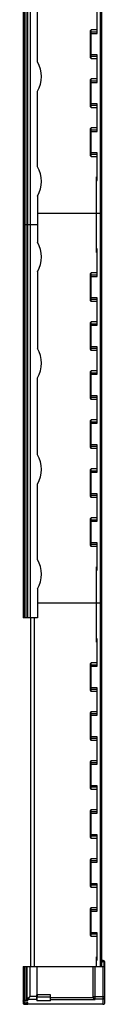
# Model space of a CAD drawing. Header units: millimetres. Extents: x 418 to 460, y 101 to 1119.
# Tile 1 of 2: x 418 to 460, y 101 to 603. Entities that reach past the tile are written whole.
import ezdxf

# ---------------------------------------------------------------- set-up
doc = ezdxf.new("R2010")
doc.units = ezdxf.units.MM
doc.header["$LTSCALE"] = 79.545205
doc.layers.get('0').update_dxf_attribs({"linetype": 'CONTINUOUS'})

msp = doc.modelspace()

# ---------------------------------------------------------------- linework, layer by layer
at = {"color": 7}
for p, q in [((418.46, 1100.15), (418.46, 298.15)), ((419.11, 1100.15), (419.11, 298.15)), ((419.5, 298.15), (419.5, 1100.15)), ((420.38, 1100.15), (420.38, 298.15)), ((420.78, 1100.15), (420.78, 298.15)), ((422.28, 298.15), (422.28, 1100.15)), ((457.72, 1100.15), (457.72, 120.15)), ((458.72, 120.15), (458.72, 1100.15)), ((425.82, 581.85), (425.82, 621.05)), ((456.32, 596.37), (456.32, 610.37)), ((456.32, 598.12), (453.22, 598.12)), ((453.22, 583.62), (453.22, 598.12)), ((452.92, 583.95), (452.92, 597.79)), ((456.32, 597), (453.22, 597)), ((453.22, 596.37), (456.32, 596.37)), ((456.32, 585.37), (453.22, 585.37)), ((453.22, 584.74), (456.32, 584.74)), ((453.22, 583.62), (456.32, 583.62)), ((456.32, 571.37), (456.32, 585.37)), ((456.32, 573.12), (453.22, 573.12)), ((453.22, 558.62), (453.22, 573.12)), ((452.92, 558.95), (452.92, 572.79)), ((456.32, 572), (453.22, 572)), ((453.22, 571.37), (456.32, 571.37)), ((425.82, 528.35), (425.82, 566.85)), ((456.32, 560.37), (453.22, 560.37)), ((453.22, 559.74), (456.32, 559.74)), ((453.22, 558.62), (456.32, 558.62)), ((456.32, 546.37), (456.32, 560.37)), ((452.92, 533.95), (452.92, 547.79)), ((456.32, 548.12), (453.22, 548.12)), ((453.22, 533.62), (453.22, 548.12)), ((456.32, 547), (453.22, 547)), ((453.22, 546.37), (456.32, 546.37)), ((456.32, 535.37), (453.22, 535.37)), ((453.22, 534.74), (456.32, 534.74)), ((453.22, 533.62), (456.32, 533.62)), ((456.32, 521.37), (456.32, 535.37)), ((456.32, 523.12), (455.92, 523.12)), ((455.92, 484.62), (455.92, 523.12)), ((456.32, 522), (455.92, 522)), ((455.92, 521.37), (456.32, 521.37)), ((425.82, 513.35), (425.82, 489.75)), ((425.82, 504.67), (458.72, 504.67)), ((425.82, 498.65), (418.46, 498.65)), ((456.32, 486.37), (455.92, 486.37)), ((455.92, 485.74), (456.32, 485.74)), ((455.92, 484.62), (456.32, 484.62)), ((456.32, 472.37), (456.32, 486.37)), ((425.82, 474.75), (425.82, 435.55)), ((452.92, 459.95), (452.92, 473.79)), ((456.32, 474.12), (453.22, 474.12)), ((453.22, 459.62), (453.22, 474.12)), ((456.32, 473), (453.22, 473)), ((453.22, 472.37), (456.32, 472.37)), ((456.32, 461.37), (453.22, 461.37)), ((453.22, 460.74), (456.32, 460.74)), ((453.22, 459.62), (456.32, 459.62)), ((456.32, 447.37), (456.32, 461.37)), ((452.92, 434.95), (452.92, 448.79)), ((456.32, 449.12), (453.22, 449.12)), ((453.22, 434.62), (453.22, 449.12)), ((456.32, 448), (453.22, 448)), ((453.22, 447.37), (456.32, 447.37)), ((456.32, 436.37), (453.22, 436.37)), ((453.22, 435.74), (456.32, 435.74)), ((453.22, 434.62), (456.32, 434.62)), ((456.32, 422.37), (456.32, 436.37)), ((452.92, 409.95), (452.92, 423.79)), ((456.32, 424.12), (453.22, 424.12)), ((453.22, 409.62), (453.22, 424.12)), ((456.32, 423), (453.22, 423)), ((453.22, 422.37), (456.32, 422.37)), ((425.82, 381.35), (425.82, 420.55)), ((456.32, 411.37), (453.22, 411.37)), ((453.22, 410.74), (456.32, 410.74)), ((453.22, 409.62), (456.32, 409.62)), ((456.32, 397.37), (456.32, 411.37)), ((452.92, 384.95), (452.92, 398.79)), ((456.32, 399.12), (453.22, 399.12)), ((453.22, 384.62), (453.22, 399.12)), ((456.32, 398), (453.22, 398)), ((453.22, 397.37), (456.32, 397.37)), ((456.32, 386.37), (453.22, 386.37)), ((453.22, 385.74), (456.32, 385.74)), ((453.22, 384.62), (456.32, 384.62)), ((456.32, 372.37), (456.32, 386.37)), ((452.92, 359.95), (452.92, 373.79)), ((456.32, 374.12), (453.22, 374.12)), ((453.22, 359.62), (453.22, 374.12)), ((456.32, 373), (453.22, 373)), ((453.22, 372.37), (456.32, 372.37)), ((425.82, 327.85), (425.82, 366.35)), ((456.32, 361.37), (453.22, 361.37)), ((453.22, 360.74), (456.32, 360.74)), ((453.22, 359.62), (456.32, 359.62)), ((456.32, 347.37), (456.32, 361.37)), ((452.92, 334.95), (452.92, 348.79)), ((456.32, 349.12), (453.22, 349.12)), ((453.22, 334.62), (453.22, 349.12)), ((456.32, 348), (453.22, 348)), ((453.22, 347.37), (456.32, 347.37)), ((456.32, 336.37), (453.22, 336.37)), ((453.22, 335.74), (456.32, 335.74)), ((453.22, 334.62), (456.32, 334.62)), ((456.32, 322.37), (456.32, 336.37)), ((456.32, 324.12), (455.92, 324.12)), ((455.92, 285.62), (455.92, 324.12)), ((456.32, 323), (455.92, 323)), ((455.92, 322.37), (456.32, 322.37)), ((425.82, 312.85), (425.82, 298.15)), ((425.82, 305.67), (458.72, 305.67)), ((425.82, 298.15), (418.46, 298.15)), ((422.2, 298.15), (422.2, 120.15)), ((424.2, 120.15), (424.2, 298.15)), ((456.32, 287.37), (455.92, 287.37)), ((455.92, 286.74), (456.32, 286.74)), ((456.32, 273.37), (456.32, 287.37)), ((455.92, 285.62), (456.32, 285.62)), ((452.92, 260.95), (452.92, 274.79)), ((456.32, 275.12), (453.22, 275.12)), ((453.22, 260.62), (453.22, 275.12)), ((456.32, 274), (453.22, 274)), ((453.22, 273.37), (456.32, 273.37)), ((456.32, 262.37), (453.22, 262.37)), ((453.22, 261.74), (456.32, 261.74)), ((456.32, 248.37), (456.32, 262.37)), ((453.22, 260.62), (456.32, 260.62)), ((452.92, 235.95), (452.92, 249.79)), ((456.32, 250.12), (453.22, 250.12)), ((453.22, 235.62), (453.22, 250.12)), ((456.32, 249), (453.22, 249)), ((453.22, 248.37), (456.32, 248.37)), ((456.32, 237.37), (453.22, 237.37)), ((453.22, 236.74), (456.32, 236.74)), ((456.32, 223.37), (456.32, 237.37)), ((453.22, 235.62), (456.32, 235.62)), ((452.92, 210.95), (452.92, 224.79)), ((456.32, 225.12), (453.22, 225.12)), ((453.22, 210.62), (453.22, 225.12)), ((456.32, 224), (453.22, 224)), ((453.22, 223.37), (456.32, 223.37)), ((456.32, 212.37), (453.22, 212.37)), ((453.22, 211.74), (456.32, 211.74)), ((456.32, 198.37), (456.32, 212.37)), ((453.22, 210.62), (456.32, 210.62)), ((452.92, 185.95), (452.92, 199.79)), ((456.32, 200.12), (453.22, 200.12)), ((453.22, 185.62), (453.22, 200.12)), ((456.32, 199), (453.22, 199)), ((453.22, 198.37), (456.32, 198.37)), ((456.32, 187.37), (453.22, 187.37)), ((453.22, 186.74), (456.32, 186.74)), ((456.32, 173.37), (456.32, 187.37)), ((453.22, 185.62), (456.32, 185.62)), ((452.92, 160.95), (452.92, 174.79)), ((456.32, 175.12), (453.22, 175.12)), ((453.22, 160.62), (453.22, 175.12)), ((456.32, 174), (453.22, 174)), ((453.22, 173.37), (456.32, 173.37)), ((456.32, 162.37), (453.22, 162.37)), ((453.22, 161.74), (456.32, 161.74)), ((456.32, 148.37), (456.32, 162.37)), ((453.22, 160.62), (456.32, 160.62)), ((452.92, 135.95), (452.92, 149.79)), ((456.32, 150.12), (453.22, 150.12)), ((453.22, 135.62), (453.22, 150.12)), ((456.32, 149), (453.22, 149)), ((453.22, 148.37), (456.32, 148.37)), ((456.32, 137.37), (453.22, 137.37)), ((453.22, 136.74), (456.32, 136.74)), ((456.32, 123.37), (456.32, 137.37)), ((453.22, 135.62), (456.32, 135.62)), ((456.32, 125.12), (455.92, 125.12)), ((455.92, 120.15), (455.92, 125.12)), ((456.32, 124), (455.92, 124)), ((455.92, 123.37), (456.32, 123.37)), ((458.72, 122.63), (458.96, 122.48)), ((458.96, 122.48), (458.72, 122.1)), ((459.37, 123.15), (459.26, 123.15)), ((459.26, 122.65), (459.26, 123.15)), ((459.26, 122.65), (459.37, 122.65)), ((459.37, 123.15), (459.37, 122.65)), ((459.72, 122.3), (460.22, 122.3)), ((459.72, 122.3), (459.72, 120.15)), ((460.22, 101.82), (460.22, 122.3)), ((418.49, 120.15), (460.22, 120.15)), ((418.49, 120.15), (418.49, 102.43)), ((419.14, 120.15), (419.14, 102.93)), ((419.53, 102.53), (419.53, 120.15)), ((420.12, 120.15), (420.12, 102.53)), ((420.52, 103.01), (420.52, 120.15)), ((422.02, 104.88), (422.02, 120.15)), ((425.42, 120.15), (425.42, 105.65)), ((454.22, 104.32), (454.22, 120.15)), ((455.22, 103.2), (455.22, 120.15)), ((459.22, 120.15), (459.22, 100.82)), ((425.42, 105.65), (425.22, 105.65)), ((425.22, 105.65), (425.22, 103.31)), ((432.52, 105.65), (425.52, 105.65)), ((425.52, 105.65), (425.52, 102.66)), ((425.72, 105.65), (425.72, 104.67)), ((432.52, 102.66), (432.52, 105.65)), ((418.49, 102.43), (418.49, 102.43)), ((418.52, 102.38), (418.52, 101.35)), ((418.52, 101.35), (418.52, 101.35)), ((419.13, 101.76), (419.13, 101.55)), ((419.13, 101.55), (420.12, 101.55)), ((419.14, 102.93), (420.12, 102.93)), ((419.4, 100.85), (419.5, 100.85)), ((419.53, 101.61), (419.42, 101.63)), ((419.42, 101.63), (419.42, 101.63)), ((419.52, 100.85), (419.5, 100.85)), ((419.5, 100.85), (419.5, 100.85)), ((419.52, 101.15), (419.52, 101.61)), ((419.52, 101.15), (420.12, 101.15)), ((419.52, 100.85), (420.39, 100.84)), ((419.53, 102.53), (420.12, 102.53)), ((419.53, 101.61), (419.53, 101.61)), ((420.12, 101.61), (420.12, 101.15)), ((420.14, 100.85), (420.12, 100.85)), ((420.53, 101.61), (420.52, 101.61)), ((420.52, 101.59), (420.52, 101.6)), ((420.62, 100.84), (420.58, 100.84)), ((420.77, 100.84), (420.74, 100.84)), ((420.78, 100.84), (420.77, 100.84)), ((420.92, 102.62), (420.92, 103.37)), ((420.92, 101.19), (420.92, 101.56)), ((420.92, 100.82), (420.92, 100.84)), ((459.22, 100.82), (420.92, 100.82)), ((420.93, 103.39), (425.22, 103.39)), ((425.22, 104.88), (422.02, 104.88)), ((425.52, 103.31), (425.22, 103.31)), ((425.52, 104.67), (432.52, 104.67)), ((432.52, 102.66), (425.52, 102.66)), ((454.23, 104.19), (432.52, 104.19)), ((432.52, 103.2), (455.22, 103.2)), ((460.22, 104.6), (454.22, 104.6)), ((455.22, 103.61), (459.22, 103.61))]:
    msp.add_line(p, q, dxfattribs=at)
for points in [[(418.49, 102.43), (418.74, 101.94), (419.42, 101.63)], [(418.52, 101.35), (418.53, 101.25), (418.74, 100.98), (418.9, 100.92), (418.98, 100.9), (419.16, 100.87), (419.4, 100.85)], [(419.53, 101.61), (420.21, 101.61), (420.47, 101.61), (420.67, 101.6), (420.78, 101.59), (420.79, 101.58)], [(420.39, 100.84), (420.64, 100.84), (420.73, 100.84), (420.8, 100.84), (420.85, 100.84), (420.88, 100.84), (420.89, 100.84)]]:
    msp.add_lwpolyline(points, dxfattribs=at)
for centre, radius, start, end in [((412.76, 574.35), 15.06, 330.1372, 29.8628), ((412.76, 520.85), 15.06, 330.1372, 29.8628), ((412.76, 482.25), 15.06, 330.1372, 29.8628), ((412.76, 428.05), 15.06, 330.1372, 29.8628), ((412.76, 373.85), 15.06, 330.1372, 29.8628), ((412.76, 320.35), 15.06, 330.1372, 29.8628), ((459.26, 122.3), 0.85, 90, 128.8995), ((459.26, 122.3), 0.35, 90, 147.9946), ((459.37, 122.3), 0.85, 0, 90), ((459.37, 122.3), 0.35, 359.9955, 90.0011), ((419.56, 101.55), 0.426, 180.7133, 192.9353), ((419.57, 102.94), 0.426, 181.592, 194.4229), ((419.53, 102.01), 0.4, 254.1577, 270), ((420.01, 109.94), 9.11, 266.6733, 266.93), ((420.12, 90.56), 11.06, 89.6969, 89.9902), ((420.15, 49.47), 51.37, 89.5212, 90.0129), ((420.92, 101.59), 0.402, 180.055, 194.956), ((420.25, 95.13), 6.49, 87.0251, 87.5393), ((420.39, 76.57), 24.27, 89.1639, 89.4536), ((420.92, 101.22), 0.4, 263.9151, 270), ((420.92, 101.23), 0.397, 265.1257, 269.986), ((455.21, 104.6), 0.986, 180.0414, 225.3348), ((455.24, 104.32), 1.02, 180.0033, 187.2209), ((455.22, 104.62), 1, 225.3272, 270.0466), ((459.22, 101.82), 1, 270, 360)]:
    msp.add_arc(centre, radius, start, end, dxfattribs=at)
for centre, start_param, end_param in [((453.22, 597.79), 0, 1.570796), ((453.22, 583.95), 1.570796, 3.141593), ((453.22, 572.79), 0, 1.570796), ((453.22, 558.95), 1.570796, 3.141593), ((453.22, 547.79), 0, 1.570796), ((453.22, 533.95), 1.570796, 3.141593), ((453.22, 473.79), 0, 1.570796), ((453.22, 459.95), 1.570796, 3.141593), ((453.22, 448.79), 0, 1.570796), ((453.22, 434.95), 1.570796, 3.141593), ((453.22, 423.79), 0, 1.570796), ((453.22, 409.95), 1.570796, 3.141593), ((453.22, 398.79), 0, 1.570796), ((453.22, 384.95), 1.570796, 3.141593), ((453.22, 373.79), 0, 1.570796), ((453.22, 359.95), 1.570796, 3.141593), ((453.22, 348.79), 0, 1.570796), ((453.22, 334.95), 1.570796, 3.141593), ((453.22, 274.79), 0, 1.570796), ((453.22, 260.95), 1.570796, 3.141593), ((453.22, 249.79), 0, 1.570796), ((453.22, 235.95), 1.570796, 3.141593), ((453.22, 224.79), 0, 1.570796), ((453.22, 210.95), 1.570796, 3.141593), ((453.22, 199.79), 0, 1.570796), ((453.22, 185.95), 1.570796, 3.141593), ((453.22, 174.79), 0, 1.570796), ((453.22, 160.95), 1.570796, 3.141593), ((453.22, 149.79), 0, 1.570796), ((453.22, 135.95), 1.570796, 3.141593)]:
    msp.add_ellipse(centre, major_axis=(0, 0.327), ratio=0.917004, start_param=start_param, end_param=end_param, dxfattribs=at)
for points, knots in [([(453.22, 597), (453.15, 597), (452.99, 596.94), (452.92, 596.79), (452.92, 596.72)], [0, 0, 0, 0, 0.515071, 1, 1, 1, 1]), ([(453.22, 596.37), (453.18, 596.37), (453.11, 596.37), (453.03, 596.37), (452.98, 596.36), (452.95, 596.37), (452.93, 596.36), (452.92, 596.36), (452.92, 596.36)], [0, 0, 0, 0, 0.382511, 0.706632, 0.830902, 0.923427, 0.980406, 1, 1, 1, 1]), ([(453.22, 585.37), (453.18, 585.37), (453.11, 585.37), (453.03, 585.37), (452.98, 585.37), (452.95, 585.37), (452.93, 585.37), (452.92, 585.37), (452.92, 585.37)], [0, 0, 0, 0, 0.382117, 0.70706, 0.831337, 0.923526, 0.980429, 1, 1, 1, 1]), ([(452.92, 585.01), (452.92, 584.94), (452.99, 584.79), (453.15, 584.74), (453.22, 584.74)], [0, 0, 0, 0, 0.484476, 1, 1, 1, 1]), ([(453.22, 572), (453.15, 572), (452.99, 571.94), (452.92, 571.79), (452.92, 571.72)], [0, 0, 0, 0, 0.515071, 1, 1, 1, 1]), ([(453.22, 571.37), (453.18, 571.37), (453.11, 571.37), (453.03, 571.37), (452.98, 571.36), (452.95, 571.37), (452.93, 571.36), (452.92, 571.36), (452.92, 571.36)], [0, 0, 0, 0, 0.382511, 0.706632, 0.830902, 0.923427, 0.980406, 1, 1, 1, 1]), ([(453.22, 560.37), (453.18, 560.37), (453.11, 560.37), (453.03, 560.37), (452.98, 560.37), (452.95, 560.37), (452.93, 560.37), (452.92, 560.37), (452.92, 560.37)], [0, 0, 0, 0, 0.382117, 0.70706, 0.831337, 0.923526, 0.980429, 1, 1, 1, 1]), ([(452.92, 560.01), (452.92, 559.94), (452.99, 559.79), (453.15, 559.74), (453.22, 559.74)], [0, 0, 0, 0, 0.484476, 1, 1, 1, 1]), ([(453.22, 547), (453.15, 547), (452.99, 546.94), (452.92, 546.79), (452.92, 546.72)], [0, 0, 0, 0, 0.515071, 1, 1, 1, 1]), ([(453.22, 546.37), (453.18, 546.37), (453.11, 546.37), (453.03, 546.37), (452.98, 546.36), (452.95, 546.37), (452.93, 546.36), (452.92, 546.36), (452.92, 546.36)], [0, 0, 0, 0, 0.382511, 0.706632, 0.830902, 0.923427, 0.980406, 1, 1, 1, 1]), ([(453.22, 535.37), (453.18, 535.37), (453.11, 535.37), (453.03, 535.37), (452.98, 535.37), (452.95, 535.37), (452.93, 535.37), (452.92, 535.37), (452.92, 535.37)], [0, 0, 0, 0, 0.382117, 0.70706, 0.831337, 0.923526, 0.980429, 1, 1, 1, 1]), ([(452.92, 535.01), (452.92, 534.94), (452.99, 534.79), (453.15, 534.74), (453.22, 534.74)], [0, 0, 0, 0, 0.484476, 1, 1, 1, 1]), ([(453.22, 473), (453.15, 473), (452.99, 472.94), (452.92, 472.79), (452.92, 472.72)], [0, 0, 0, 0, 0.515071, 1, 1, 1, 1]), ([(453.22, 472.37), (453.18, 472.37), (453.11, 472.37), (453.03, 472.37), (452.98, 472.36), (452.95, 472.37), (452.93, 472.36), (452.92, 472.36), (452.92, 472.36)], [0, 0, 0, 0, 0.382511, 0.706632, 0.830902, 0.923427, 0.980406, 1, 1, 1, 1]), ([(453.22, 461.37), (453.18, 461.37), (453.11, 461.37), (453.03, 461.37), (452.98, 461.37), (452.95, 461.37), (452.93, 461.37), (452.92, 461.37), (452.92, 461.37)], [0, 0, 0, 0, 0.382117, 0.70706, 0.831337, 0.923526, 0.980429, 1, 1, 1, 1]), ([(452.92, 461.01), (452.92, 460.94), (452.99, 460.79), (453.15, 460.74), (453.22, 460.74)], [0, 0, 0, 0, 0.484476, 1, 1, 1, 1]), ([(453.22, 448), (453.15, 448), (452.99, 447.94), (452.92, 447.79), (452.92, 447.72)], [0, 0, 0, 0, 0.515071, 1, 1, 1, 1]), ([(453.22, 447.37), (453.18, 447.37), (453.11, 447.37), (453.03, 447.37), (452.98, 447.36), (452.95, 447.37), (452.93, 447.36), (452.92, 447.36), (452.92, 447.36)], [0, 0, 0, 0, 0.382511, 0.706632, 0.830902, 0.923427, 0.980406, 1, 1, 1, 1]), ([(453.22, 436.37), (453.18, 436.37), (453.11, 436.37), (453.03, 436.37), (452.98, 436.37), (452.95, 436.37), (452.93, 436.37), (452.92, 436.37), (452.92, 436.37)], [0, 0, 0, 0, 0.382117, 0.70706, 0.831337, 0.923526, 0.980429, 1, 1, 1, 1]), ([(452.92, 436.01), (452.92, 435.94), (452.99, 435.79), (453.15, 435.74), (453.22, 435.74)], [0, 0, 0, 0, 0.484476, 1, 1, 1, 1]), ([(453.22, 423), (453.15, 423), (452.99, 422.94), (452.92, 422.79), (452.92, 422.72)], [0, 0, 0, 0, 0.515071, 1, 1, 1, 1]), ([(453.22, 422.37), (453.18, 422.37), (453.11, 422.37), (453.03, 422.37), (452.98, 422.36), (452.95, 422.37), (452.93, 422.36), (452.92, 422.36), (452.92, 422.36)], [0, 0, 0, 0, 0.382511, 0.706632, 0.830902, 0.923427, 0.980406, 1, 1, 1, 1]), ([(453.22, 411.37), (453.18, 411.37), (453.11, 411.37), (453.03, 411.37), (452.98, 411.37), (452.95, 411.37), (452.93, 411.37), (452.92, 411.37), (452.92, 411.37)], [0, 0, 0, 0, 0.382117, 0.70706, 0.831337, 0.923526, 0.980429, 1, 1, 1, 1]), ([(452.92, 411.01), (452.92, 410.94), (452.99, 410.79), (453.15, 410.74), (453.22, 410.74)], [0, 0, 0, 0, 0.484476, 1, 1, 1, 1]), ([(453.22, 398), (453.15, 398), (452.99, 397.94), (452.92, 397.79), (452.92, 397.72)], [0, 0, 0, 0, 0.515071, 1, 1, 1, 1]), ([(453.22, 397.37), (453.18, 397.37), (453.11, 397.37), (453.03, 397.37), (452.98, 397.36), (452.95, 397.37), (452.93, 397.36), (452.92, 397.36), (452.92, 397.36)], [0, 0, 0, 0, 0.382511, 0.706632, 0.830902, 0.923427, 0.980406, 1, 1, 1, 1]), ([(453.22, 386.37), (453.18, 386.37), (453.11, 386.37), (453.03, 386.37), (452.98, 386.37), (452.95, 386.37), (452.93, 386.37), (452.92, 386.37), (452.92, 386.37)], [0, 0, 0, 0, 0.382117, 0.70706, 0.831337, 0.923526, 0.980429, 1, 1, 1, 1]), ([(452.92, 386.01), (452.92, 385.94), (452.99, 385.79), (453.15, 385.74), (453.22, 385.74)], [0, 0, 0, 0, 0.484476, 1, 1, 1, 1]), ([(453.22, 373), (453.15, 373), (452.99, 372.94), (452.92, 372.79), (452.92, 372.72)], [0, 0, 0, 0, 0.515071, 1, 1, 1, 1]), ([(453.22, 372.37), (453.18, 372.37), (453.11, 372.37), (453.03, 372.37), (452.98, 372.36), (452.95, 372.37), (452.93, 372.36), (452.92, 372.36), (452.92, 372.36)], [0, 0, 0, 0, 0.382511, 0.706632, 0.830902, 0.923427, 0.980406, 1, 1, 1, 1]), ([(453.22, 361.37), (453.18, 361.37), (453.11, 361.37), (453.03, 361.37), (452.98, 361.37), (452.95, 361.37), (452.93, 361.37), (452.92, 361.37), (452.92, 361.37)], [0, 0, 0, 0, 0.382117, 0.70706, 0.831337, 0.923526, 0.980429, 1, 1, 1, 1]), ([(452.92, 361.01), (452.92, 360.94), (452.99, 360.79), (453.15, 360.74), (453.22, 360.74)], [0, 0, 0, 0, 0.484476, 1, 1, 1, 1]), ([(453.22, 348), (453.15, 348), (452.99, 347.94), (452.92, 347.79), (452.92, 347.72)], [0, 0, 0, 0, 0.515071, 1, 1, 1, 1]), ([(453.22, 347.37), (453.18, 347.37), (453.11, 347.37), (453.03, 347.37), (452.98, 347.36), (452.95, 347.37), (452.93, 347.36), (452.92, 347.36), (452.92, 347.36)], [0, 0, 0, 0, 0.382511, 0.706632, 0.830902, 0.923427, 0.980406, 1, 1, 1, 1]), ([(453.22, 336.37), (453.18, 336.37), (453.11, 336.37), (453.03, 336.37), (452.98, 336.37), (452.95, 336.37), (452.93, 336.37), (452.92, 336.37), (452.92, 336.37)], [0, 0, 0, 0, 0.382117, 0.70706, 0.831337, 0.923526, 0.980429, 1, 1, 1, 1]), ([(452.92, 336.01), (452.92, 335.94), (452.99, 335.79), (453.15, 335.74), (453.22, 335.74)], [0, 0, 0, 0, 0.484476, 1, 1, 1, 1]), ([(453.22, 274), (453.15, 274), (452.99, 273.94), (452.92, 273.79), (452.92, 273.72)], [0, 0, 0, 0, 0.515071, 1, 1, 1, 1]), ([(453.22, 273.37), (453.18, 273.37), (453.11, 273.37), (453.03, 273.37), (452.98, 273.36), (452.95, 273.37), (452.93, 273.36), (452.92, 273.36), (452.92, 273.36)], [0, 0, 0, 0, 0.382511, 0.706632, 0.830902, 0.923427, 0.980406, 1, 1, 1, 1]), ([(453.22, 262.37), (453.18, 262.37), (453.11, 262.37), (453.03, 262.37), (452.98, 262.37), (452.95, 262.37), (452.93, 262.37), (452.92, 262.37), (452.92, 262.37)], [0, 0, 0, 0, 0.382117, 0.70706, 0.831337, 0.923526, 0.980429, 1, 1, 1, 1]), ([(452.92, 262.01), (452.92, 261.94), (452.99, 261.79), (453.15, 261.74), (453.22, 261.74)], [0, 0, 0, 0, 0.484476, 1, 1, 1, 1]), ([(453.22, 249), (453.15, 249), (452.99, 248.94), (452.92, 248.79), (452.92, 248.72)], [0, 0, 0, 0, 0.515071, 1, 1, 1, 1]), ([(453.22, 248.37), (453.18, 248.37), (453.11, 248.37), (453.03, 248.37), (452.98, 248.36), (452.95, 248.37), (452.93, 248.36), (452.92, 248.36), (452.92, 248.36)], [0, 0, 0, 0, 0.382511, 0.706632, 0.830902, 0.923427, 0.980406, 1, 1, 1, 1]), ([(453.22, 237.37), (453.18, 237.37), (453.11, 237.37), (453.03, 237.37), (452.98, 237.37), (452.95, 237.37), (452.93, 237.37), (452.92, 237.37), (452.92, 237.37)], [0, 0, 0, 0, 0.382117, 0.70706, 0.831337, 0.923526, 0.980429, 1, 1, 1, 1]), ([(452.92, 237.01), (452.92, 236.94), (452.99, 236.79), (453.15, 236.74), (453.22, 236.74)], [0, 0, 0, 0, 0.484476, 1, 1, 1, 1]), ([(453.22, 224), (453.15, 224), (452.99, 223.94), (452.92, 223.79), (452.92, 223.72)], [0, 0, 0, 0, 0.515071, 1, 1, 1, 1]), ([(453.22, 223.37), (453.18, 223.37), (453.11, 223.37), (453.03, 223.37), (452.98, 223.36), (452.95, 223.37), (452.93, 223.36), (452.92, 223.36), (452.92, 223.36)], [0, 0, 0, 0, 0.382511, 0.706632, 0.830902, 0.923427, 0.980406, 1, 1, 1, 1]), ([(453.22, 212.37), (453.18, 212.37), (453.11, 212.37), (453.03, 212.37), (452.98, 212.37), (452.95, 212.37), (452.93, 212.37), (452.92, 212.37), (452.92, 212.37)], [0, 0, 0, 0, 0.382117, 0.70706, 0.831337, 0.923526, 0.980429, 1, 1, 1, 1]), ([(452.92, 212.01), (452.92, 211.94), (452.99, 211.79), (453.15, 211.74), (453.22, 211.74)], [0, 0, 0, 0, 0.484476, 1, 1, 1, 1]), ([(453.22, 199), (453.15, 199), (452.99, 198.94), (452.92, 198.79), (452.92, 198.72)], [0, 0, 0, 0, 0.515071, 1, 1, 1, 1]), ([(453.22, 198.37), (453.18, 198.37), (453.11, 198.37), (453.03, 198.37), (452.98, 198.36), (452.95, 198.37), (452.93, 198.36), (452.92, 198.36), (452.92, 198.36)], [0, 0, 0, 0, 0.382511, 0.706632, 0.830902, 0.923427, 0.980406, 1, 1, 1, 1]), ([(453.22, 187.37), (453.18, 187.37), (453.11, 187.37), (453.03, 187.37), (452.98, 187.37), (452.95, 187.37), (452.93, 187.37), (452.92, 187.37), (452.92, 187.37)], [0, 0, 0, 0, 0.382117, 0.70706, 0.831337, 0.923526, 0.980429, 1, 1, 1, 1]), ([(452.92, 187.01), (452.92, 186.94), (452.99, 186.79), (453.15, 186.74), (453.22, 186.74)], [0, 0, 0, 0, 0.484476, 1, 1, 1, 1]), ([(453.22, 174), (453.15, 174), (452.99, 173.94), (452.92, 173.79), (452.92, 173.72)], [0, 0, 0, 0, 0.515071, 1, 1, 1, 1]), ([(453.22, 173.37), (453.18, 173.37), (453.11, 173.37), (453.03, 173.37), (452.98, 173.36), (452.95, 173.37), (452.93, 173.36), (452.92, 173.36), (452.92, 173.36)], [0, 0, 0, 0, 0.382511, 0.706632, 0.830902, 0.923427, 0.980406, 1, 1, 1, 1]), ([(453.22, 162.37), (453.18, 162.37), (453.11, 162.37), (453.03, 162.37), (452.98, 162.37), (452.95, 162.37), (452.93, 162.37), (452.92, 162.37), (452.92, 162.37)], [0, 0, 0, 0, 0.382117, 0.70706, 0.831337, 0.923526, 0.980429, 1, 1, 1, 1]), ([(452.92, 162.01), (452.92, 161.94), (452.99, 161.79), (453.15, 161.74), (453.22, 161.74)], [0, 0, 0, 0, 0.484476, 1, 1, 1, 1]), ([(453.22, 149), (453.15, 149), (452.99, 148.94), (452.92, 148.79), (452.92, 148.72)], [0, 0, 0, 0, 0.515071, 1, 1, 1, 1]), ([(453.22, 148.37), (453.18, 148.37), (453.11, 148.37), (453.03, 148.37), (452.98, 148.36), (452.95, 148.37), (452.93, 148.36), (452.92, 148.36), (452.92, 148.36)], [0, 0, 0, 0, 0.382511, 0.706632, 0.830902, 0.923427, 0.980406, 1, 1, 1, 1]), ([(453.22, 137.37), (453.18, 137.37), (453.11, 137.37), (453.03, 137.37), (452.98, 137.37), (452.95, 137.37), (452.93, 137.37), (452.92, 137.37), (452.92, 137.37)], [0, 0, 0, 0, 0.382117, 0.70706, 0.831337, 0.923526, 0.980429, 1, 1, 1, 1]), ([(452.92, 137.01), (452.92, 136.94), (452.99, 136.79), (453.15, 136.74), (453.22, 136.74)], [0, 0, 0, 0, 0.484476, 1, 1, 1, 1]), ([(418.49, 102.43), (418.49, 102.53), (418.64, 102.67), (418.88, 102.81), (419.05, 102.89), (419.14, 102.93)], [0, 0, 0, 0, 0.346033, 0.630483, 1, 1, 1, 1]), ([(418.52, 101.35), (418.52, 101.37), (418.58, 101.41), (418.69, 101.45), (418.89, 101.5), (419.04, 101.53), (419.13, 101.55)], [0, 0, 0, 0, 0.086472, 0.277135, 0.581387, 1, 1, 1, 1]), ([(419.53, 102.53), (419.37, 102.46), (419.16, 102.37), (418.95, 102.19), (418.88, 102.07), (418.9, 101.94), (419, 101.83), (419.17, 101.74), (419.3, 101.69), (419.38, 101.66)], [0, 0, 0, 0, 0.349793, 0.464921, 0.548956, 0.621884, 0.711891, 0.835777, 1, 1, 1, 1]), ([(419.33, 101.11), (419.26, 101.09), (419.17, 101.07), (419.07, 101.04), (419.01, 101.02), (418.96, 101), (418.93, 100.98), (418.92, 100.96), (418.92, 100.94), (418.94, 100.92), (418.99, 100.9), (419.18, 100.87), (419.35, 100.86), (419.48, 100.85)], [0, 0, 0, 0, 0.191271, 0.265606, 0.325838, 0.372196, 0.405271, 0.42689, 0.443446, 0.466188, 0.500738, 0.610489, 1, 1, 1, 1]), ([(419.14, 101.46), (419.16, 101.37), (419.26, 101.21), (419.44, 101.15), (419.52, 101.15)], [0, 0, 0, 0, 0.504473, 1, 1, 1, 1]), ([(419.16, 102.83), (419.18, 102.75), (419.27, 102.6), (419.45, 102.53), (419.53, 102.53)], [0, 0, 0, 0, 0.504901, 1, 1, 1, 1]), ([(419.52, 101.15), (419.5, 101.15), (419.44, 101.13), (419.37, 101.12), (419.33, 101.11)], [0, 0, 0, 0, 0.26748, 1, 1, 1, 1]), ([(419.38, 101.66), (419.39, 101.66), (419.44, 101.64), (419.49, 101.63), (419.53, 101.61)], [0, 0, 0, 0, 0.238656, 1, 1, 1, 1]), ([(420.12, 102.93), (420.17, 102.93), (420.27, 102.93), (420.39, 102.95), (420.48, 102.97), (420.52, 103), (420.52, 103.01)], [0, 0, 0, 0, 0.365962, 0.678068, 0.89274, 1, 1, 1, 1]), ([(420.92, 102.62), (420.92, 102.61), (420.9, 102.59), (420.85, 102.58), (420.78, 102.57), (420.64, 102.55), (420.41, 102.53), (420.22, 102.53), (420.12, 102.53)], [0, 0, 0, 0, 0.028052, 0.087108, 0.179261, 0.302173, 0.621954, 1, 1, 1, 1]), ([(420.12, 101.55), (420.17, 101.55), (420.27, 101.55), (420.38, 101.56), (420.45, 101.56), (420.49, 101.57), (420.51, 101.58), (420.52, 101.58), (420.52, 101.59)], [0, 0, 0, 0, 0.377824, 0.698685, 0.821393, 0.913554, 0.97289, 1, 1, 1, 1]), ([(420.12, 101.15), (420.22, 101.15), (420.37, 101.15), (420.56, 101.16), (420.68, 101.16), (420.78, 101.17), (420.86, 101.17), (420.89, 101.18), (420.92, 101.18), (420.92, 101.19)], [0, 0, 0, 0, 0.381672, 0.554046, 0.705091, 0.829075, 0.921241, 0.978559, 1, 1, 1, 1]), ([(420.52, 101.61), (420.49, 101.61), (420.38, 101.61), (420.27, 101.61), (420.18, 101.61)], [0, 0, 0, 0, 0.235539, 1, 1, 1, 1]), ([(420.52, 103.77), (420.52, 103.67), (420.61, 103.46), (420.82, 103.37), (420.92, 103.37)], [0, 0, 0, 0, 0.498504, 1, 1, 1, 1]), ([(420.52, 103.01), (420.52, 102.91), (420.61, 102.7), (420.82, 102.62), (420.92, 102.62)], [0, 0, 0, 0, 0.498949, 1, 1, 1, 1]), ([(420.54, 103.79), (420.6, 103.84), (420.78, 103.97), (421.11, 104.21), (421.55, 104.53), (421.86, 104.76), (422.02, 104.88)], [0, 0, 0, 0, 0.128313, 0.369466, 0.671831, 1, 1, 1, 1]), ([(420.93, 103.39), (420.83, 103.39), (420.62, 103.48), (420.54, 103.69), (420.54, 103.79)], [0, 0, 0, 0, 0.499131, 1, 1, 1, 1]), ([(420.54, 101.48), (420.56, 101.4), (420.66, 101.24), (420.84, 101.19), (420.92, 101.19)], [0, 0, 0, 0, 0.510776, 1, 1, 1, 1]), ([(420.92, 101.56), (420.92, 101.57), (420.88, 101.57), (420.83, 101.59), (420.72, 101.6), (420.64, 101.6), (420.59, 101.6)], [0, 0, 0, 0, 0.076719, 0.274196, 0.58721, 1, 1, 1, 1]), ([(420.64, 101.67), (420.66, 101.66), (420.74, 101.59), (420.85, 101.56), (420.92, 101.56)], [0, 0, 0, 0, 0.263418, 1, 1, 1, 1]), ([(420.92, 100.84), (420.92, 100.84), (420.91, 100.84), (420.9, 100.84), (420.88, 100.84), (420.84, 100.84), (420.8, 100.84), (420.78, 100.84)], [0, 0, 0, 0, 0.064731, 0.144498, 0.255577, 0.569782, 1, 1, 1, 1]), ([(422.02, 104.88), (421.9, 104.72), (421.68, 104.4), (421.4, 104.03), (421.2, 103.76), (421.08, 103.6), (421, 103.48), (420.95, 103.42), (420.93, 103.39)], [0, 0, 0, 0, 0.327907, 0.630217, 0.761436, 0.871415, 0.953661, 1, 1, 1, 1]), ([(454.23, 104.19), (454.26, 103.93), (454.53, 103.45), (455, 103.23), (455.22, 103.2)], [0, 0, 0, 0, 0.547787, 1, 1, 1, 1]), ([(459.22, 103.61), (459.35, 103.61), (459.61, 103.66), (459.95, 103.88), (460.17, 104.21), (460.22, 104.47), (460.22, 104.6)], [0, 0, 0, 0, 0.251048, 0.501467, 0.751017, 1, 1, 1, 1])]:
    msp.add_open_spline(points, degree=3, knots=knots, dxfattribs=at)
for points in [[(420.54, 103.79), (420.53, 103.78), (420.52, 103.78), (420.52, 103.77)], [(420.93, 103.39), (420.93, 103.39), (420.92, 103.38), (420.92, 103.37)]]:
    msp.add_open_spline(points, degree=3, dxfattribs=at)

doc.saveas('drawing.dxf')
